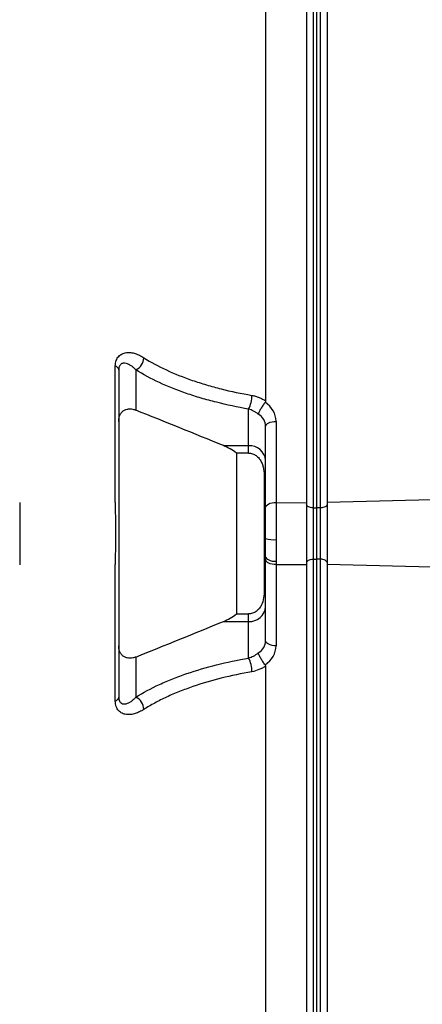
# Model space of a CAD drawing. Header units: millimetres. Extents: x 646 to 9630, y 5089 to 8792.
# Tile 8 of 13: x 7801 to 8390, y 6103 to 7544. Entities that reach past the tile are written whole.
import ezdxf

# ---------------------------------------------------------------- set-up
doc = ezdxf.new("R2010")
doc.units = ezdxf.units.MM
doc.header["$LTSCALE"] = 5

msp = doc.modelspace()

# ---------------------------------------------------------------- linework, layer by layer
at = {"color": 7, "linetype": 'Continuous', "lineweight": 25}
for p, q in [((8221, 7809.7), (8221, 6837.2)), ((8251, 7810), (8251, 6837.5)), ((8230.7, 7802.2), (8230.7, 6829.7)), ((8236, 6829.6), (8236, 7802.1)), ((8241.2, 6829.6), (8241.2, 7802.1)), ((8161, 7661.9), (8161, 6986)), ((7941, 6837.8), (7941, 7037.2)), ((7971, 7031.7), (7971, 6972.7)), ((8136, 6920.7), (8136, 6974.2)), ((8161, 6830.1), (8161, 6948.8)), ((8176.3, 6956.3), (8176.3, 6837.6)), ((8099.4, 6920.7), (8136, 6920.7)), ((8136, 6909.8), (8136, 6920.7)), ((8118.4, 6909.8), (8118.4, 6674.4)), ((8136, 6909.8), (8118.4, 6909.8)), ((8159, 6874.5), (8159, 6709.6)), ((8768.5, 6851), (8251, 6837.5)), ((8161, 6784.8), (8161, 6830.1)), ((8176.3, 6837.6), (8176.3, 6783.3)), ((8176.3, 6837.6), (8221, 6837.2)), ((8221, 6837.2), (8221, 6746.9)), ((8251, 6837.5), (8251, 6746.7)), ((8230.7, 6829.7), (8230.7, 6754.5)), ((8230.7, 6829.7), (8236, 6829.6)), ((8236, 6754.6), (8236, 6829.6)), ((8241.2, 6829.6), (8236, 6829.6)), ((8241.2, 6754.5), (8241.2, 6829.6)), ((8161, 6758.1), (8161, 6784.8)), ((8176.3, 6783.3), (8176.3, 6751.5)), ((8161, 6754), (8161, 6758.1)), ((7941, 6547), (7941, 6746.4)), ((8161, 6635.3), (8161, 6754)), ((8176.3, 6751.5), (8176.3, 6746.6)), ((8176.3, 6746.6), (8221, 6746.9)), ((8176.3, 6746.6), (8176.3, 6627.8)), ((8221, 6746.9), (8221, 5774.4)), ((8230.7, 6754.5), (8236, 6754.6)), ((8230.7, 6754.5), (8230.7, 5782)), ((8241.2, 6754.5), (8236, 6754.6)), ((8236, 5782.1), (8236, 6754.6)), ((8241.2, 5782), (8241.2, 6754.5)), ((8251, 6746.7), (8251, 5774.2)), ((8768.5, 6733.1), (8251, 6746.7)), ((8118.4, 6674.4), (8136, 6674.4)), ((8136, 6663.5), (8136, 6674.4)), ((8099.4, 6663.5), (8136, 6663.5)), ((8136, 6609.9), (8136, 6663.5)), ((7971, 6611.4), (7971, 6552.5)), ((8161, 6598.1), (8161, 5922.2))]:
    msp.add_line(p, q, dxfattribs=at)
at = {"color": 7, "linetype": 'Continuous', "lineweight": 25, "flags": 128}
for points in [[(8161, 6948.8), (8161.3, 6950.3), (8162.2, 6951.7), (8163.6, 6953), (8165.5, 6954.2), (8167.8, 6955.1), (8170.5, 6955.8), (8173.3, 6956.2), (8176.3, 6956.3)], [(8161, 6830.1), (8161.3, 6831.6), (8162.2, 6833), (8163.6, 6834.3), (8165.5, 6835.4), (8167.8, 6836.4), (8170.5, 6837.1), (8173.3, 6837.5), (8176.3, 6837.6)], [(8230.7, 6829.7), (8228.8, 6829.8), (8226.9, 6830.1), (8225.3, 6830.6), (8223.8, 6831.2), (8222.6, 6831.9), (8221.7, 6832.8), (8221.2, 6833.7), (8221, 6834.7)], [(8251, 6834.6), (8250.8, 6833.7), (8250.3, 6832.7), (8249.4, 6831.9), (8248.1, 6831.1), (8246.7, 6830.5), (8245, 6830), (8243.1, 6829.7), (8241.2, 6829.6)], [(8161, 6758.1), (8161.3, 6756.8), (8162.2, 6755.6), (8163.6, 6754.4), (8165.5, 6753.4), (8167.8, 6752.5), (8170.5, 6751.9), (8173.3, 6751.6), (8176.3, 6751.5)], [(8176.3, 6746.6), (8173.3, 6746.7), (8170.5, 6747.1), (8167.8, 6747.8), (8165.5, 6748.7), (8163.6, 6749.8), (8162.2, 6751.1), (8161.3, 6752.6), (8161, 6754)], [(8221, 6749.5), (8221.2, 6750.4), (8221.7, 6751.4), (8222.6, 6752.2), (8223.8, 6753), (8225.3, 6753.6), (8226.9, 6754), (8228.8, 6754.4), (8230.7, 6754.5)], [(8251, 6749.5), (8250.8, 6750.5), (8250.3, 6751.4), (8249.4, 6752.3), (8248.1, 6753), (8246.7, 6753.7), (8245, 6754.1), (8243.1, 6754.4), (8241.2, 6754.5)], [(8176.3, 6627.8), (8173.3, 6628), (8170.5, 6628.4), (8167.8, 6629.1), (8165.5, 6630), (8163.6, 6631.1), (8162.2, 6632.4), (8161.3, 6633.9), (8161, 6635.3)]]:
    msp.add_lwpolyline(points, dxfattribs=at)
at = {"color": 7, "linetype": 'Continuous', "lineweight": 25}
for centre, radius, start, end in [((7962.7, 7050), 20.1, 294.3553, 358.1957), ((7939.1, 7030.4), 7.06, 9.6854, 74.1781), ((8100.2, 6993.7), 40.8, 331.5026, 0.8428), ((8137.6, 6897.2), 23.5, 4.4019, 93.8113), ((8159.1, 6877.2), 2.67, 268.4518, 315.2865), ((8172.5, 6824.3), 41.2, 253.8686, 275.3338), ((8159.1, 6706.9), 2.67, 44.7135, 91.5482), ((8137.6, 6686.9), 23.5, 266.1887, 355.5981), ((8100.2, 6590.5), 40.8, 359.1572, 28.4974), ((7939.1, 6553.8), 7.06, 285.8219, 350.3146), ((7962.7, 6534.2), 20.1, 1.8043, 65.6447)]:
    msp.add_arc(centre, radius, start, end, dxfattribs=at)
for centre, major_axis, ratio, start_param, end_param in [((8136.3, 6956.7), (40, -1.4), 0.865762, 0.030187, 0.95424), ((8136, 6949.2), (25, -1.4), 0.865352, 0.048185, 1.014009), ((8136, 6635), (25, 1.4), 0.865352, 5.269176, 6.235), ((8136.3, 6627.5), (40, 1.4), 0.865762, 5.328945, 6.252998)]:
    msp.add_ellipse(centre, major_axis=major_axis, ratio=ratio, start_param=start_param, end_param=end_param, dxfattribs=at)
for points, knots in [([(7941, 7037.2), (7941, 7038.7), (7941.1, 7040.1), (7941.5, 7042.8), (7941.9, 7044.1), (7942.8, 7046.5), (7943.3, 7047.5), (7944.5, 7049.6), (7945.2, 7050.5), (7947.5, 7052.9), (7949.2, 7054.2), (7952.1, 7055.5), (7953.1, 7055.9), (7955.1, 7056.5), (7956.1, 7056.7), (7958.2, 7057), (7959.3, 7057), (7961.5, 7057), (7962.6, 7057), (7965.8, 7056.6), (7968, 7056.1), (7972.3, 7054.8), (7974.4, 7053.9), (7977.6, 7052.4), (7978.6, 7051.8), (7980.7, 7050.6), (7981.7, 7050), (7982.8, 7049.3)], [0, 0, 0, 0, 0.0625, 0.0625, 0.125, 0.125, 0.1875, 0.1875, 0.25, 0.25, 0.375, 0.375, 0.4375, 0.4375, 0.5, 0.5, 0.5625, 0.5625, 0.625, 0.625, 0.75, 0.75, 0.875, 0.875, 0.9375, 0.9375, 1, 1, 1, 1]), ([(7982.8, 7049.3), (7992.9, 7042.9), (8004, 7037), (8027.7, 7026), (8040.3, 7020.9), (8060.4, 7014), (8067.3, 7011.8), (8081.4, 7007.6), (8088.6, 7005.6), (8110.5, 7000.1), (8125.5, 6997), (8141, 6994.3)], [0, 0, 0, 0, 0.25, 0.25, 0.5, 0.5, 0.625, 0.625, 0.75, 0.75, 1, 1, 1, 1]), ([(7971, 7031.7), (7969.9, 7032.8), (7968.8, 7033.9), (7966.5, 7035.9), (7965.4, 7036.8), (7963, 7038.4), (7961.8, 7039.1), (7959.4, 7040.3), (7958.1, 7040.8), (7955.7, 7041.4), (7954.4, 7041.5), (7952.6, 7041.3), (7952, 7041.2), (7950.9, 7040.9), (7950.3, 7040.6), (7949.3, 7039.9), (7948.8, 7039.5), (7947.9, 7038.5), (7947.5, 7037.9), (7946.9, 7036.8), (7946.8, 7036.4), (7946.5, 7035.6), (7946.4, 7035.1), (7946.1, 7033.7), (7946, 7032.7), (7946, 7031.6)], [0, 0, 0, 0, 0.125, 0.125, 0.25, 0.25, 0.375, 0.375, 0.5, 0.5, 0.625, 0.625, 0.6875, 0.6875, 0.75, 0.75, 0.8125, 0.8125, 0.875, 0.875, 0.90625, 0.90625, 0.9375, 0.9375, 1, 1, 1, 1]), ([(7946, 7031.6), (7946, 6992.2), (7946, 6933), (7946, 6869), (7946, 6844.4), (7946, 6837), (7946, 6834.5), (7946, 6829.6), (7946, 6827), (7946, 6821.8), (7946, 6819.1), (7946, 6813.7), (7946, 6811), (7946, 6805.4), (7946, 6802.6), (7946, 6796.9), (7946, 6794.1), (7946, 6785.6), (7946, 6780), (7946, 6771.6), (7946, 6768.9), (7946, 6763.5), (7946, 6760.9), (7946, 6757), (7946, 6755.8), (7946, 6753.3), (7946, 6752.1), (7946, 6748.4), (7946, 6741), (7946, 6714.1), (7946, 6650.5), (7946, 6591.7), (7946, 6552.6)], [0, 0, 0, 0, 0.25, 0.375, 0.40625, 0.40625, 0.421875, 0.421875, 0.4375, 0.4375, 0.453125, 0.453125, 0.46875, 0.46875, 0.484375, 0.484375, 0.5, 0.5, 0.53125, 0.53125, 0.546875, 0.546875, 0.5625, 0.5625, 0.570312, 0.570312, 0.578125, 0.578125, 0.59375, 0.625, 0.75, 1, 1, 1, 1]), ([(8136, 6974.2), (8119.9, 6977), (8104.2, 6980.3), (8081.5, 6986.1), (8074, 6988.1), (8059.3, 6992.4), (8052.1, 6994.7), (8031.1, 7002), (8017.9, 7007.3), (7993.2, 7018.8), (7981.6, 7025), (7971, 7031.7)], [0, 0, 0, 0, 0.25, 0.25, 0.375, 0.375, 0.5, 0.5, 0.75, 0.75, 1, 1, 1, 1]), ([(8141, 6994.3), (8142.7, 6994), (8144.5, 6993.6), (8147.9, 6992.6), (8149.7, 6991.9), (8153.1, 6990.6), (8154.7, 6989.8), (8157.9, 6988), (8159.5, 6987.1), (8161, 6986)], [0, 0, 0, 0, 0.25, 0.25, 0.5, 0.5, 0.75, 0.75, 1, 1, 1, 1]), ([(7946, 6956.3), (7946, 6957.2), (7946.1, 6958.1), (7946.2, 6959.8), (7946.4, 6960.7), (7946.9, 6963.2), (7947.4, 6964.8), (7948.5, 6966.9), (7948.9, 6967.6), (7949.8, 6968.9), (7950.3, 6969.5), (7951.9, 6971.1), (7953.1, 6972), (7955.6, 6973.4), (7956.9, 6973.9), (7959, 6974.3), (7959.7, 6974.4), (7961.1, 6974.6), (7961.8, 6974.6), (7963.9, 6974.5), (7965.4, 6974.4), (7968.2, 6973.7), (7969.6, 6973.3), (7971, 6972.7)], [0, 0, 0, 0, 0.0625, 0.0625, 0.125, 0.125, 0.25, 0.25, 0.3125, 0.3125, 0.375, 0.375, 0.5, 0.5, 0.625, 0.625, 0.6875, 0.6875, 0.75, 0.75, 0.875, 0.875, 1, 1, 1, 1]), ([(8150.2, 6966.8), (8149.2, 6967.7), (8148, 6968.5), (8145.7, 6970), (8144.5, 6970.7), (8142.2, 6971.9), (8140.9, 6972.5), (8138.5, 6973.4), (8137.2, 6973.9), (8136, 6974.2)], [0, 0, 0, 0, 0.25, 0.25, 0.5, 0.5, 0.75, 0.75, 1, 1, 1, 1]), ([(8160.4, 6984.1), (8159.8, 6983.4), (8159.2, 6982.6), (8158.1, 6981.1), (8157.5, 6980.3), (8156.4, 6978.7), (8155.9, 6977.8), (8154.8, 6976.2), (8154.3, 6975.4), (8153.4, 6973.8), (8152.9, 6973), (8152.1, 6971.5), (8151.8, 6970.8), (8151.2, 6969.4), (8150.9, 6968.8), (8150.6, 6968), (8150.5, 6967.7), (8150.3, 6967.2), (8150.3, 6967), (8150.2, 6966.8)], [0, 0, 0, 0, 0.125, 0.125, 0.25, 0.25, 0.375, 0.375, 0.5, 0.5, 0.625, 0.625, 0.75, 0.75, 0.875, 0.875, 0.9375, 0.9375, 1, 1, 1, 1]), ([(8118.4, 6909.8), (8115.4, 6912.1), (8112.3, 6914.1), (8106, 6917.7), (8102.7, 6919.3), (8099.4, 6920.7)], [0, 0, 0, 0, 0.5, 0.5, 1, 1, 1, 1]), ([(8136, 6909.8), (8138, 6909.8), (8139.9, 6909.4), (8142.8, 6908.5), (8143.7, 6908.1), (8145.4, 6907.2), (8146.3, 6906.7), (8147.9, 6905.6), (8148.6, 6905), (8150.1, 6903.6), (8150.7, 6902.9), (8152, 6901.4), (8152.6, 6900.6), (8153.6, 6899), (8154.1, 6898.1), (8155.5, 6895.5), (8156.2, 6893.7), (8157.3, 6890), (8157.8, 6888.1), (8158.8, 6882.3), (8159, 6878.5), (8159, 6874.5)], [0, 0, 0, 0, 0.125, 0.125, 0.1875, 0.1875, 0.25, 0.25, 0.3125, 0.3125, 0.375, 0.375, 0.4375, 0.4375, 0.5, 0.5, 0.625, 0.625, 0.75, 0.75, 1, 1, 1, 1]), ([(7801, 6837.7), (7801, 6833.9), (7801, 6826.3), (7801, 6815.1), (7801, 6803.8), (7801, 6796.1), (7801, 6792.1), (7801, 6788.1), (7801, 6780.3), (7801, 6769), (7801, 6757.8), (7801, 6750.3), (7801, 6746.4)], [0.99406161, 0.99406161, 0.99406161, 0.99406161, 0.99554621, 0.99703081, 0.9985154, 1, 1, 1, 1.0014846, 1.00296919, 1.00445379, 1.00593839, 1.00593839, 1.00593839, 1.00593839]), ([(7941, 6746.4), (7941, 6747.3), (7941.1, 6748.1), (7941.1, 6749.9), (7941.2, 6750.8), (7941.2, 6753.5), (7941.3, 6755.4), (7941.5, 6760.9), (7941.5, 6764.7), (7941.7, 6776.3), (7941.8, 6784.1), (7941.8, 6796), (7941.8, 6800), (7941.7, 6807.9), (7941.7, 6811.8), (7941.5, 6819.4), (7941.5, 6823.2), (7941.3, 6828.7), (7941.2, 6830.6), (7941.2, 6833.3), (7941.1, 6834.2), (7941.1, 6836), (7941, 6836.9), (7941, 6837.8)], [0, 0, 0, 0, 0.03125, 0.03125, 0.0625, 0.0625, 0.125, 0.125, 0.25, 0.25, 0.5, 0.5, 0.625, 0.625, 0.75, 0.75, 0.875, 0.875, 0.9375, 0.9375, 0.96875, 0.96875, 1, 1, 1, 1]), ([(8159, 6709.6), (8159, 6705.7), (8158.8, 6701.8), (8157.4, 6694.2), (8156.3, 6690.3), (8153.7, 6685.1), (8152.6, 6683.5), (8150.7, 6681.2), (8150.1, 6680.5), (8148.6, 6679.2), (8147.9, 6678.6), (8145.5, 6676.8), (8143.7, 6676), (8139.9, 6674.7), (8138, 6674.4), (8136, 6674.4)], [0, 0, 0, 0, 0.25, 0.25, 0.5, 0.5, 0.625, 0.625, 0.6875, 0.6875, 0.75, 0.75, 0.875, 0.875, 1, 1, 1, 1]), ([(8099.4, 6663.5), (8102.7, 6664.8), (8106, 6666.4), (8112.3, 6670), (8115.4, 6672), (8118.4, 6674.4)], [0, 0, 0, 0, 0.5, 0.5, 1, 1, 1, 1]), ([(7971, 6611.4), (7969.6, 6610.9), (7968.2, 6610.4), (7965.4, 6609.8), (7963.9, 6609.6), (7961.1, 6609.5), (7959.7, 6609.7), (7956.9, 6610.3), (7955.6, 6610.8), (7953.7, 6611.8), (7953.1, 6612.2), (7951.9, 6613.1), (7951.4, 6613.6), (7950.3, 6614.6), (7949.8, 6615.2), (7949, 6616.5), (7948.5, 6617.2), (7947.4, 6619.4), (7946.9, 6620.9), (7946.2, 6624.3), (7946, 6626.1), (7946, 6627.8)], [0, 0, 0, 0, 0.125, 0.125, 0.25, 0.25, 0.375, 0.375, 0.5, 0.5, 0.5625, 0.5625, 0.625, 0.625, 0.6875, 0.6875, 0.75, 0.75, 0.875, 0.875, 1, 1, 1, 1]), ([(8136, 6609.9), (8138.5, 6610.6), (8140.9, 6611.6), (8144.5, 6613.5), (8145.7, 6614.2), (8148, 6615.7), (8149.2, 6616.5), (8150.2, 6617.4)], [0, 0, 0, 0, 0.5, 0.5, 0.75, 0.75, 1, 1, 1, 1]), ([(8160.4, 6600.1), (8159.8, 6600.8), (8159.2, 6601.5), (8158.1, 6603), (8157.5, 6603.9), (8156.4, 6605.5), (8155.9, 6606.3), (8154.8, 6608), (8154.3, 6608.8), (8153.4, 6610.4), (8152.9, 6611.2), (8152.1, 6612.7), (8151.8, 6613.4), (8151.2, 6614.7), (8150.9, 6615.3), (8150.6, 6616.2), (8150.5, 6616.4), (8150.3, 6616.9), (8150.3, 6617.2), (8150.2, 6617.4)], [0, 0, 0, 0, 0.125, 0.125, 0.25, 0.25, 0.375, 0.375, 0.5, 0.5, 0.625, 0.625, 0.75, 0.75, 0.875, 0.875, 0.9375, 0.9375, 1, 1, 1, 1]), ([(7971, 6552.5), (7981.6, 6559.2), (7993.2, 6565.4), (8008.8, 6572.7), (8012, 6574.1), (8018.5, 6576.9), (8021.8, 6578.2), (8031.8, 6582.2), (8038.6, 6584.8), (8059.6, 6592), (8074.1, 6596.2), (8104.3, 6603.8), (8119.9, 6607.1), (8136, 6609.9)], [0, 0, 0, 0, 0.25, 0.25, 0.3125, 0.3125, 0.375, 0.375, 0.5, 0.5, 0.75, 0.75, 1, 1, 1, 1]), ([(8141, 6589.9), (8125.5, 6587.2), (8110.6, 6584), (8081.7, 6576.8), (8067.8, 6572.7), (8047.7, 6565.8), (8041.2, 6563.4), (8031.6, 6559.6), (8028.4, 6558.3), (8022.2, 6555.6), (8019.1, 6554.2), (8010.1, 6550), (8004.3, 6547.1), (7993.2, 6541.1), (7987.9, 6538), (7982.8, 6534.8)], [0, 0, 0, 0, 0.25, 0.25, 0.5, 0.5, 0.625, 0.625, 0.6875, 0.6875, 0.75, 0.75, 0.875, 0.875, 1, 1, 1, 1]), ([(8161, 6598.1), (8159.5, 6597.1), (8157.9, 6596.1), (8154.7, 6594.4), (8153, 6593.6), (8147.9, 6591.5), (8144.5, 6590.5), (8141, 6589.9)], [0, 0, 0, 0, 0.25, 0.25, 0.5, 0.5, 1, 1, 1, 1]), ([(7982.8, 6534.8), (7981.7, 6534.2), (7980.7, 6533.5), (7978.6, 6532.3), (7977.6, 6531.8), (7974.4, 6530.2), (7972.3, 6529.4), (7967.9, 6528), (7965.7, 6527.5), (7961.4, 6527.1), (7959.2, 6527.1), (7956.1, 6527.5), (7955, 6527.7), (7953, 6528.3), (7952, 6528.6), (7950.1, 6529.5), (7949.2, 6530.1), (7947.5, 6531.3), (7946.7, 6532.1), (7945.2, 6533.7), (7944.5, 6534.6), (7943.3, 6536.6), (7942.7, 6537.7), (7941.4, 6541.3), (7941, 6544), (7941, 6547)], [0, 0, 0, 0, 0.0625, 0.0625, 0.125, 0.125, 0.25, 0.25, 0.375, 0.375, 0.5, 0.5, 0.5625, 0.5625, 0.625, 0.625, 0.6875, 0.6875, 0.75, 0.75, 0.8125, 0.8125, 0.875, 0.875, 1, 1, 1, 1]), ([(7946, 6552.6), (7946, 6551.4), (7946.1, 6550.4), (7946.5, 6548.6), (7946.8, 6547.7), (7947.5, 6546.3), (7947.9, 6545.7), (7948.8, 6544.6), (7949.3, 6544.2), (7950.9, 6543.2), (7952, 6542.9), (7953.8, 6542.7), (7954.4, 6542.7), (7955.6, 6542.8), (7956.3, 6542.9), (7958.1, 6543.4), (7959.3, 6543.8), (7961.8, 6545), (7963, 6545.7), (7965.4, 6547.3), (7966.5, 6548.3), (7968.8, 6550.2), (7969.9, 6551.3), (7971, 6552.5)], [0, 0, 0, 0, 0.0625, 0.0625, 0.125, 0.125, 0.1875, 0.1875, 0.25, 0.25, 0.375, 0.375, 0.4375, 0.4375, 0.5, 0.5, 0.625, 0.625, 0.75, 0.75, 0.875, 0.875, 1, 1, 1, 1])]:
    msp.add_open_spline(points, degree=3, knots=knots, dxfattribs=at)
for points in [[(8161, 6986), (8161, 6985.3), (8160.8, 6984.6), (8160.4, 6984.1)], [(8099.4, 6920.7), (8056.7, 6938.1), (8013.9, 6955.4), (7971, 6972.7)], [(7971, 6611.4), (8013.9, 6628.7), (8056.7, 6646), (8099.4, 6663.5)], [(8160.4, 6600.1), (8160.8, 6599.5), (8161, 6598.8), (8161, 6598.1)]]:
    msp.add_open_spline(points, degree=3, dxfattribs=at)

doc.saveas('drawing.dxf')
